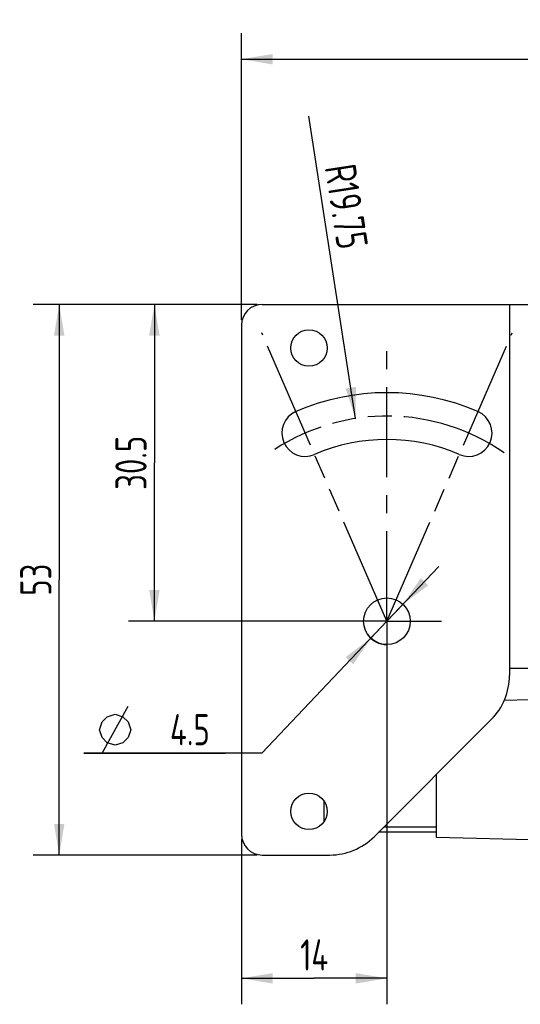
# Model space of a CAD drawing. Header units: millimetres. Extents: x 80 to 332, y 127 to 222.
# Tile 2 of 4: x 144 to 192, y 127 to 222. Entities that reach past the tile are written whole.
import ezdxf

# ---------------------------------------------------------------- set-up
doc = ezdxf.new("R2010")
doc.units = ezdxf.units.MM
doc.header["$LTSCALE"] = 23.1
doc.linetypes.add('CENTER', pattern=[0.6, 0.375, -0.075, 0.075, -0.075])
doc.linetypes.add('PHANTOM', pattern=[0.8, 0.45, -0.05, 0.1, -0.05, 0.1, -0.05])
doc.layers.get('0').update_dxf_attribs({"linetype": 'CONTINUOUS'})
for name, color, linetype in [('000-ID2000X_DXF_DIMENSION', 7, 'CONTINUOUS'), ('DE-11-107728_DXF_AXIS', 7, 'CONTINUOUS'), ('DE-11-107728DXF_CONTINUOUS_LINE', 7, 'CONTINUOUS'), ('DE-13-002784DXF_CONTINUOUS_LINE', 7, 'CONTINUOUS'), ('DE-19-012634DXF_CONTINUOUS_LINE', 7, 'CONTINUOUS'), ('DIMS', 7, 'CONTINUOUS')]:
    doc.layers.add(name, color=color, linetype=linetype)
doc.styles.get("Standard").update_dxf_attribs({"font": 'ISOCP', "width": 0.8})
doc.dimstyles.new('DIMSTYLE_1', dxfattribs={"dimtxt": 3, "dimasz": 3, "dimexe": 2.5, "dimexo": 0.5, "dimgap": 0.75, "dimtad": 1, "dimdsep": 46, "dimtxsty": 'STANDARD', "dimblk": '_FILLED', "dimblk1": '_FILLED', "dimblk2": '_FILLED', "dimcen": 0.09, "dimclrt": 3, "dimazin": 2, "dimtp": 0.3, "dimtm": 0.3, "dimtfac": 1, "dimtofl": 0, "dimtmove": 0, "dimatfit": 3, "dimldrblk": '_FILLED', "dimfxl": 1, "dimtolj": 1, "dimarcsym": 0})
doc.dimstyles.new('DIMSTYLE_4', dxfattribs={"dimtxt": 3, "dimasz": 3, "dimexe": 2.5, "dimexo": 0.5, "dimtad": 1, "dimdsep": 46, "dimtxsty": 'STANDARD', "dimblk": '_FILLED', "dimblk1": '_FILLED', "dimblk2": '_FILLED', "dimcen": 0.09, "dimclrt": 3, "dimazin": 2, "dimtp": 0.1, "dimtm": 0.1, "dimtfac": 1, "dimtmove": 0, "dimatfit": 2, "dimldrblk": '_FILLED', "dimfxl": 1, "dimtolj": 1, "dimarcsym": 0})
doc.dimstyles.new('DIMSTYLE_5', dxfattribs={"dimtxt": 3, "dimasz": 3, "dimexe": 2.5, "dimexo": 0.5, "dimgap": 0.75, "dimtad": 1, "dimdsep": 46, "dimtxsty": 'STANDARD', "dimblk": '_FILLED', "dimblk1": '_FILLED', "dimblk2": '_FILLED', "dimcen": 0.09, "dimclrt": 3, "dimazin": 2, "dimtp": 0.2, "dimtm": 0.2, "dimtfac": 1, "dimtofl": 0, "dimtmove": 0, "dimatfit": 3, "dimldrblk": '_FILLED', "dimfxl": 1, "dimtolj": 1, "dimarcsym": 0})
doc.dimstyles.new('DIMSTYLE_6', dxfattribs={"dimtxt": 3, "dimasz": 3, "dimexe": 2.5, "dimexo": 0.5, "dimgap": 0.75, "dimtad": 1, "dimdsep": 46, "dimtxsty": 'STANDARD', "dimblk": '_FILLED', "dimblk1": '_FILLED', "dimblk2": '_FILLED', "dimcen": 0.09, "dimclrt": 3, "dimazin": 2, "dimtp": 0.2, "dimtm": 0.2, "dimtfac": 1, "dimtofl": 0, "dimtmove": 0, "dimatfit": 3, "dimldrblk": '_FILLED', "dimfxl": 1, "dimtolj": 1, "dimarcsym": 0})

# ---------------------------------------------------------------- blocks, each defined once
blk = doc.blocks.new('_FILLED')
at = {"color": 0, "linetype": 'ByBlock'}
blk.add_solid([(0, 0), (-1, 0.167), (-1, -0.167)], dxfattribs=at)
blk = doc.blocks.new('*D8')
at = {"layer": '000-ID2000X_DXF_DIMENSION', "color": 4}
for p, q in [((165.061, 193.028), (165.061, 220.629)), ((234.061, 188.978), (234.061, 220.629)), ((165.061, 218.129), (199.561, 218.129)), ((234.061, 218.129), (199.561, 218.129))]:
    blk.add_line(p, q, dxfattribs=at)
at = {"layer": '000-ID2000X_DXF_DIMENSION', "color": 4, "xscale": 3, "yscale": 3, "zscale": 3, "rotation": 180}
blk.add_blockref('_FILLED', (165.061, 218.129), dxfattribs=at)
at = {"layer": '000-ID2000X_DXF_DIMENSION', "color": 4, "xscale": 3, "yscale": 3, "zscale": 3}
blk.add_blockref('_FILLED', (234.061, 218.129), dxfattribs=at)
at = {"layer": '000-ID2000X_DXF_DIMENSION', "color": 3, "insert": (199.561, 221.879), "char_height": 3, "width": 4.40625, "attachment_point": 2, "line_spacing_factor": 0.9}
blk.add_mtext('69', dxfattribs=at)
blk = doc.blocks.new('*D13')
at = {"layer": '000-ID2000X_DXF_DIMENSION', "color": 4}
for p, q in [((166.561, 194.528), (145.022, 194.528)), ((147.522, 194.528), (147.522, 168.028)), ((147.522, 141.528), (147.522, 168.028)), ((166.561, 141.528), (145.022, 141.528))]:
    blk.add_line(p, q, dxfattribs=at)
at = {"layer": '000-ID2000X_DXF_DIMENSION', "color": 4, "xscale": 3, "yscale": 3, "zscale": 3}
for p, rotation in [((147.522, 194.528), 90), ((147.522, 141.528), 270)]:
    blk.add_blockref('_FILLED', p, dxfattribs=dict(at, rotation=rotation))
at = {"layer": '000-ID2000X_DXF_DIMENSION', "color": 3, "insert": (143.772, 168.028), "char_height": 3, "width": 4.40625, "attachment_point": 2, "rotation": 90, "line_spacing_factor": 0.9}
blk.add_mtext('53', dxfattribs=at)
blk = doc.blocks.new('*D14')
at = {"layer": '000-ID2000X_DXF_DIMENSION', "color": 4}
blk.add_line((176.041, 183.546), (171.539, 212.634), dxfattribs=at)
at = {"layer": '000-ID2000X_DXF_DIMENSION', "color": 4, "xscale": 3, "yscale": 3, "zscale": 3, "rotation": 278.7975508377}
blk.add_blockref('_FILLED', (176.041, 183.546), dxfattribs=at)
at = {"layer": '000-ID2000X_DXF_DIMENSION', "color": 3, "insert": (177.267, 200.145), "char_height": 3, "width": 13.21875, "attachment_point": 3, "rotation": 278.79755, "line_spacing_factor": 0.9}
blk.add_mtext('R19.75', dxfattribs=at)
blk = doc.blocks.new('*D15')
at = {"layer": '000-ID2000X_DXF_DIMENSION', "color": 4}
for p, q in [((179.061, 164.028), (184.054, 169.286)), ((180.611, 165.66), (179.061, 164.028)), ((179.061, 164.028), (167.011, 151.339)), ((177.512, 162.397), (179.061, 164.028)), ((167.011, 151.339), (149.902, 151.339)), ((149.902, 151.339), (163.511, 151.339))]:
    blk.add_line(p, q, dxfattribs=at)
at = {"layer": '000-ID2000X_DXF_DIMENSION', "color": 4, "xscale": 3, "yscale": 3, "zscale": 3}
for p, rotation in [((180.611, 165.66), 226.480677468), ((177.512, 162.397), 46.480677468)]:
    blk.add_blockref('_FILLED', p, dxfattribs=dict(at, rotation=rotation))
at = {"layer": '000-ID2000X_DXF_DIMENSION', "color": 3, "insert": (162.011, 155.089), "char_height": 3, "width": 10.60938, "attachment_point": 3, "line_spacing_factor": 0.9}
blk.add_mtext('{\\ftxt.shx;\\W1.333333;\\H3.000000; }4.5', dxfattribs=at)
blk = doc.blocks.new('*D16')
at = {"layer": '000-ID2000X_DXF_DIMENSION', "color": 4}
for p, q in [((179.061, 163.528), (179.061, 127.157)), ((165.061, 143.028), (165.061, 127.157)), ((165.061, 129.657), (172.061, 129.657)), ((179.061, 129.657), (172.061, 129.657))]:
    blk.add_line(p, q, dxfattribs=at)
at = {"layer": '000-ID2000X_DXF_DIMENSION', "color": 4, "xscale": 3, "yscale": 3, "zscale": 3, "rotation": 180}
blk.add_blockref('_FILLED', (165.061, 129.657), dxfattribs=at)
at = {"layer": '000-ID2000X_DXF_DIMENSION', "color": 4, "xscale": 3, "yscale": 3, "zscale": 3}
blk.add_blockref('_FILLED', (179.061, 129.657), dxfattribs=at)
at = {"layer": '000-ID2000X_DXF_DIMENSION', "color": 3, "insert": (172.061, 133.407), "char_height": 3, "width": 4.40625, "attachment_point": 2, "line_spacing_factor": 0.9}
blk.add_mtext('14', dxfattribs=at)
blk = doc.blocks.new('*D17')
at = {"layer": '000-ID2000X_DXF_DIMENSION', "color": 4}
for p, q in [((166.561, 194.528), (154.182, 194.528)), ((156.682, 194.528), (156.682, 179.278)), ((156.682, 164.028), (156.682, 179.278)), ((178.561, 164.028), (154.182, 164.028))]:
    blk.add_line(p, q, dxfattribs=at)
at = {"layer": '000-ID2000X_DXF_DIMENSION', "color": 4, "xscale": 3, "yscale": 3, "zscale": 3}
for p, rotation in [((156.682, 194.528), 90), ((156.682, 164.028), 270)]:
    blk.add_blockref('_FILLED', p, dxfattribs=dict(at, rotation=rotation))
at = {"layer": '000-ID2000X_DXF_DIMENSION', "color": 3, "insert": (152.932, 179.278), "char_height": 3, "width": 8.8125, "attachment_point": 2, "rotation": 90, "line_spacing_factor": 0.9}
blk.add_mtext('30.5', dxfattribs=at)

msp = doc.modelspace()

# ---------------------------------------------------------------- linework, layer by layer
at = {"color": 7, "linetype": 'PHANTOM'}
for q in [(167.015, 191.789), (191.102, 191.775)]:
    msp.add_line((179.061, 164.028), q, dxfattribs=at)
msp.add_arc((179.061, 164.028), 19.75, 55.15778, 123.14813, dxfattribs=at)
at = {"layer": '000-ID2000X_DXF_DIMENSION', "color": 3}
msp.add_line((151.652, 151.339), (154.152, 155.839), dxfattribs=at)
msp.add_lwpolyline([(151.402, 153.589), (151.652, 154.339), (152.152, 154.839), (152.902, 155.089), (153.652, 154.839), (154.152, 154.339), (154.402, 153.589), (154.152, 152.839), (153.652, 152.339), (152.902, 152.089), (152.152, 152.339), (151.652, 152.839), (151.402, 153.589)], dxfattribs=at)
at = {"layer": 'DE-11-107728_DXF_AXIS', "color": 1, "linetype": 'CENTER'}
for q in [(179.061, 190.41), (173.811, 164.028), (179.061, 158.778), (184.311, 164.028)]:
    msp.add_line((179.061, 164.028), q, dxfattribs=at)
at = {"layer": 'DE-11-107728DXF_CONTINUOUS_LINE', "color": 7}
for p, q in [((167.061, 194.528), (193.061, 194.528)), ((165.061, 192.528), (165.061, 143.528)), ((190.861, 159.528), (190.861, 158.814)), ((190.861, 159.528), (193.061, 159.528)), ((177.819, 143.286), (189.104, 154.571)), ((167.061, 141.528), (173.576, 141.528))]:
    msp.add_line(p, q, dxfattribs=at)
at = {"layer": 'DE-11-107728DXF_CONTINUOUS_LINE', "color": 4}
msp.add_line((190.861, 194.528), (190.861, 159.528), dxfattribs=at)
at = {"layer": 'DE-11-107728DXF_CONTINUOUS_LINE', "color": 7}
for centre, radius in [((171.561, 190.328), 1.75), ((179.061, 164.028), 2.25), ((171.561, 145.728), 1.75)]:
    msp.add_circle(centre, radius, dxfattribs=at)
for centre, radius, start, end in [((167.061, 192.528), 2, 90, 180), ((179.061, 164.028), 22, 66.54157, 113.45843), ((171.199, 182.146), 2.25, 113.45843, 293.45843), ((186.924, 182.146), 2.25, 246.54157, 66.54157), ((179.061, 164.028), 17.5, 66.54157, 113.45843), ((184.861, 158.814), 6, 315, 360), ((167.061, 143.528), 2, 180, 270), ((173.576, 147.528), 6, 270, 315)]:
    msp.add_arc(centre, radius, start, end, dxfattribs=at)
at = {"layer": 'DE-13-002784DXF_CONTINUOUS_LINE', "color": 7}
for p, q in [((192.812, 156.454), (190.35, 156.39)), ((183.825, 143.219), (183.825, 149.292)), ((183.825, 143.719), (178.252, 143.719)), ((199.044, 142.82), (183.825, 143.219))]:
    msp.add_line(p, q, dxfattribs=at)
at = {"layer": 'DE-13-002784DXF_CONTINUOUS_LINE', "color": 4}
msp.add_line((183.825, 144.219), (178.752, 144.219), dxfattribs=at)
at = {"layer": 'DE-19-012634DXF_CONTINUOUS_LINE', "color": 7}
msp.add_line((173.025, 144.77), (173.025, 146.687), dxfattribs=at)
at = {"layer": 'DIMS', "color": 4}
msp.add_arc((179.061, 164.028), 2.25, 213.95154, 270, dxfattribs=at)

# ---------------------------------------------------------------- dimensions: what is measured, and where the dimension line sits
at = {"layer": '000-ID2000X_DXF_DIMENSION', "color": 4}
dim = msp.add_linear_dim(base=(234.061, 218.129), p1=(165.061, 192.528), p2=(234.061, 188.478), dimstyle='DIMSTYLE_1', dxfattribs=at)
dim.commit()
dim.dimension.update_dxf_attribs({"geometry": '*D8', "text_midpoint": (199.517, 218.129), "dimtype": 160})
dim = msp.add_radius_dim(center=(179.061, 164.028), mpoint=(176.041, 183.546), text='R<>', dimstyle='DIMSTYLE_6', override={"dimpost": '<>'}, dxfattribs=at)
dim.commit()
dim.dimension.update_dxf_attribs({"geometry": '*D14', "text_midpoint": (172.55, 206.103), "dimtype": 164})
for base, p1, p2, angle, dimstyle, picture, middle in [((147.522, 141.528), (167.061, 194.528), (167.061, 141.528), 270, 'DIMSTYLE_1', '*D13', (147.522, 167.99)), ((156.682, 194.528), (179.061, 164.028), (167.061, 194.528), 90, 'DIMSTYLE_1', '*D17', (156.682, 179.234)), ((165.061, 129.657), (179.061, 164.028), (165.061, 143.528), 180, 'DIMSTYLE_5', '*D16', (172.205, 129.657))]:
    dim = msp.add_linear_dim(base=base, p1=p1, p2=p2, angle=angle, dimstyle=dimstyle, dxfattribs=at)
    dim.commit()
    dim.dimension.update_dxf_attribs({"geometry": picture, "text_midpoint": middle, "dimtype": 160})
dim = msp.add_diameter_dim_2p(p1=(177.512, 162.397), p2=(180.611, 165.66), text='%%c<>', dimstyle='DIMSTYLE_4', override={"dimtih": 1, "dimtoh": 1, "dimpost": '<>'}, dxfattribs=at)
dim.commit()
dim.dimension.update_dxf_attribs({"geometry": '*D15', "text_midpoint": (158.707, 153.589), "dimtype": 163})

doc.saveas('drawing.dxf')
